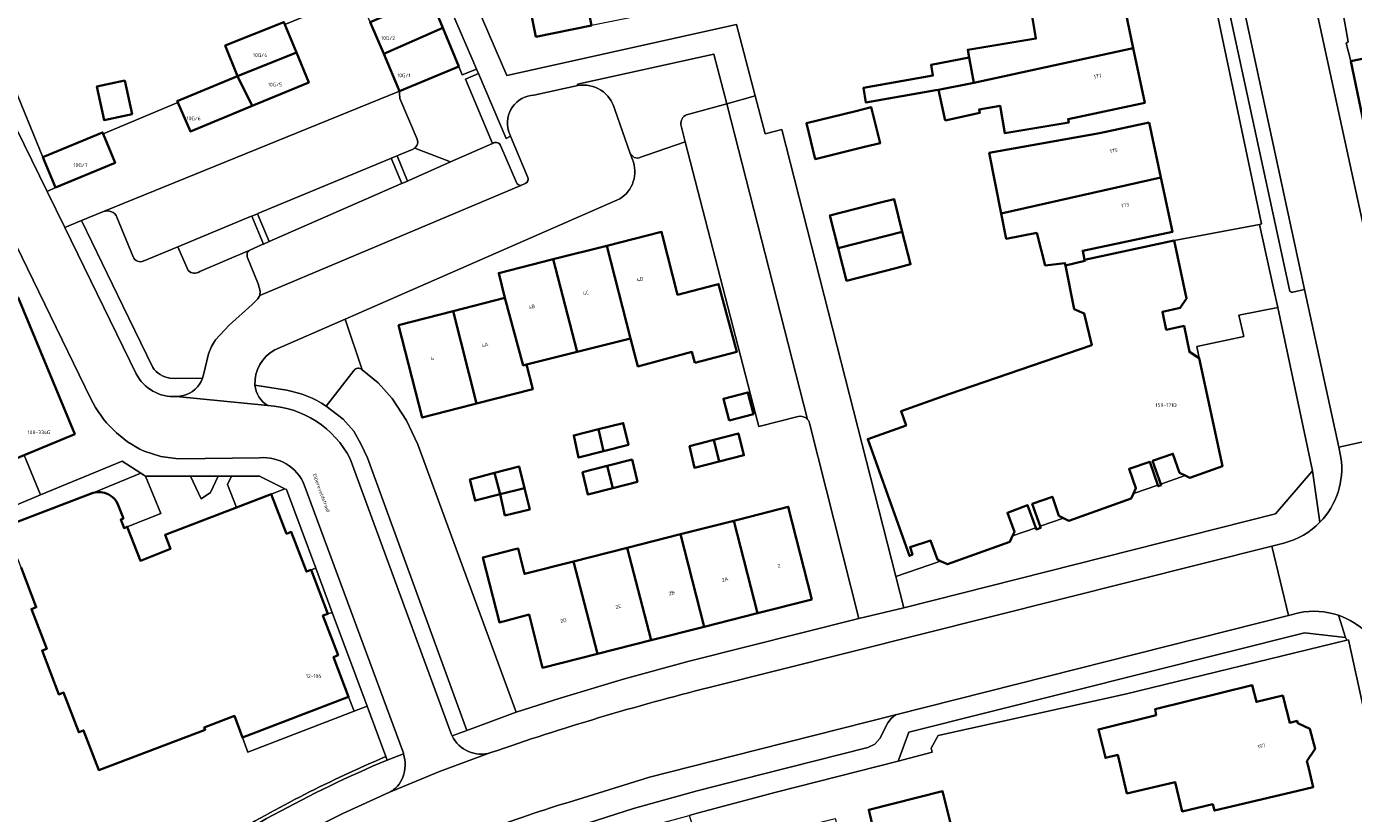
# Model space of a CAD drawing. Header units: metres. Extents: x 197700 to 204338, y 317132 to 325229.
# Tile 213 of 256: x 199686 to 199817, y 319290 to 319368. Entities that reach past the tile are written whole.
import ezdxf
from ezdxf.enums import TextEntityAlignment as Align

# ---------------------------------------------------------------- set-up
doc = ezdxf.new("R2010")
doc.units = ezdxf.units.M
for name, color, linetype, lineweight in [('B-WE-GR-BEPLANTING_CULTUUR_BODEMBEDEKKER-GV', 90, 'Continuous', 18), ('B-WE-GR-BEPLANTING_CULTUUR_HEESTERS-GV', 90, 'Continuous', 18), ('B-WE-GR-BEPLANTING_CULTUUR_ROOS-GV', 90, 'Continuous', 18), ('B-WE-GR-BEPLANTING_CULTUUR_VASTE PLANTENVAK-GV', 90, 'Continuous', 18), ('B-WE-IE-TERREINAFSCHEIDING_KUNSTMATIG_HEKWERK-G', 20, 'IE-TERREINAFSCHEIDING-KUNSTMATIG', 18), ('B-WE-OG-BEBOUWING-GV', 7, 'Continuous', 35), ('B-WE-OG-BEBOUWING-T18', 10, 'Continuous', 18), ('B-WE-OG-TERREIN_CULTUURSCHEIDING-GV', 7, 'Continuous', 18), ('B-WE-OG-TERREIN_ERF-GV', 7, 'Continuous', 18), ('B-WE-OG-TOPOGRAFIE-T18', 10, 'Continuous', 18), ('B-WE-VH-VERHARDING_ASFALT-GV', 252, 'Continuous', 18), ('B-WE-VH-VERHARDING_BETONSTRAATSTEEN-GV', 252, 'Continuous', 18), ('B-WE-VH-VERHARDING_OPEN-GV', 252, 'Continuous', 18), ('B-WE-VH-VERHARDING_TEGEL-GV', 252, 'Continuous', 18)]:
    doc.layers.add(name, color=color, linetype=linetype, lineweight=lineweight)
doc.styles.add('NLCS-ISO-M200-T18', font='NLCS-ISO.ttf', dxfattribs={"height": 0.36})
doc.linetypes.add('IE-TERREINAFSCHEIDING-KUNSTMATIG', pattern='A,4,[82,NLCS.SHX,S=0.75,R=90,X=0,Y=0],4,-2', length=10)

msp = doc.modelspace()

# ---------------------------------------------------------------- linework, layer by layer
at = {"layer": 'B-WE-GR-BEPLANTING_CULTUUR_BODEMBEDEKKER-GV'}
for points in [[(199724.291, 319355.711), (199722.849, 319355.113), (199722.724, 319355.061), (199723.742, 319352.576), (199723.885, 319352.639), (199727.991, 319354.472), (199724.471, 319355.823)], [(199703.293, 319343.663), (199708.242, 319345.79), (199709.447, 319346.318), (199709.557, 319346.366), (199708.417, 319349.127), (199708.304, 319349.08), (199701.144, 319346.11)], [(199701.144, 319346.11), (199702.154, 319343.782)]]:
    msp.add_lwpolyline(points, dxfattribs=at)
for points in [[(199724.471, 319355.823, -0.0660612), (199724.291, 319355.711)], [(199702.154, 319343.782, 0.3770297), (199703.293, 319343.663)]]:
    msp.add_lwpolyline(points, format="xyb", dxfattribs=at)
for points in [[(199721.991, 319354.757), (199709.008, 319349.372), (199708.975, 319349.358), (199710.124, 319346.614), (199710.135, 319346.619), (199723.083, 319352.288), (199723.2, 319352.339), (199722.15, 319354.823)], [(199775.397, 319296.384), (199775.292, 319296.785), (199775.979, 319298.028), (199794.386, 319302.083), (199816.194, 319307.391), (199816.064, 319307.661), (199812.043, 319308.121), (199773.094, 319298.353), (199772.034, 319295.5)]]:
    msp.add_lwpolyline(points, close=True, dxfattribs=at)
at = {"layer": 'B-WE-GR-BEPLANTING_CULTUUR_HEESTERS-GV'}
for points in [[(199730.177, 319364.431), (199726.839, 319372.204), (199717.742, 319397.701), (199715.124, 319396.592), (199718.941, 319387.434), (199720.001, 319384.932), (199724.793, 319373.618), (199725.955, 319370.779), (199727.231, 319367.66), (199728.789, 319363.852), (199729.113, 319363.03), (199730.537, 319363.592)], [(199706.04, 319322.716), (199706.907, 319320.46), (199710.335, 319321.777), (199711.679, 319322.293), (199709.183, 319323.532), (199706.413, 319323.536)], [(199718.5, 319300.411), (199717.955, 319301.841), (199707.502, 319297.819), (199708.031, 319296.384)]]:
    msp.add_lwpolyline(points, close=True, dxfattribs=at)
for points in [[(199699.966, 319283.762, -0.049288), (199721.736, 319295.614)], [(199721.61, 319295.952, 0.0344834), (199705.901, 319287.96)]]:
    msp.add_lwpolyline(points, format="xyb", dxfattribs=at)
msp.add_lwpolyline([(199721.736, 319295.614), (199721.61, 319295.952)], dxfattribs=at)
at = {"layer": 'B-WE-GR-BEPLANTING_CULTUUR_ROOS-GV'}
msp.add_lwpolyline([(199678.164, 319317.741), (199687.632, 319321.714), (199686.03, 319325.621), (199676.489, 319321.663), (199677.321, 319319.791)], close=True, dxfattribs=at)
at = {"layer": 'B-WE-GR-BEPLANTING_CULTUUR_VASTE PLANTENVAK-GV'}
for points in [[(199704.365, 319321.93), (199705.096, 319323.538), (199702.397, 319323.541), (199703.439, 319321.319)], [(199713.795, 319314.156), (199714.256, 319314.327), (199714.708, 319314.495), (199711.834, 319322.216), (199711.679, 319322.293), (199710.335, 319321.777), (199711.84, 319317.883), (199712.301, 319318.059)], [(199717.955, 319301.841), (199718.5, 319300.411), (199719.769, 319300.899), (199716.328, 319310.143), (199715.895, 319309.991), (199715.421, 319309.825), (199716.919, 319305.92), (199716.465, 319305.748)]]:
    msp.add_lwpolyline(points, close=True, dxfattribs=at)
at = {"layer": 'B-WE-IE-TERREINAFSCHEIDING_KUNSTMATIG_HEKWERK-G'}
for points in [[(199816.194, 319307.391), (199794.386, 319302.083)], [(199794.386, 319302.083), (199775.979, 319298.028)]]:
    msp.add_lwpolyline(points, dxfattribs=at)
at = {"layer": 'B-WE-OG-BEBOUWING-GV'}
for points in [[(199734.262, 319378.744), (199734.129, 319379.379), (199729.81, 319378.486), (199731.302, 319371.269), (199735.316, 319372.056), (199736.381, 319366.772), (199741.843, 319367.876), (199739.912, 319377.453), (199734.475, 319376.4), (199734.03, 319378.699)], [(199794.042, 319371.047), (199790.82, 319370.36), (199790.24, 319372.982), (199785.358, 319371.903), (199784.743, 319371.783), (199785.597, 319366.598), (199778.895, 319365.494), (199779.019, 319364.728), (199779.495, 319362.229), (199795.177, 319365.658)], [(199721.402, 319365.078), (199727.231, 319367.66), (199725.955, 319370.779), (199720.084, 319368.21)], [(199707.004, 319362.887), (199712.81, 319365.225), (199711.681, 319367.961), (199711.601, 319368.154), (199711.578, 319368.21), (199705.8, 319365.906)], [(199728.789, 319363.852), (199727.231, 319367.66), (199721.402, 319365.078), (199722.944, 319361.413)], [(199776.652, 319358.541), (199780.072, 319359.285), (199780, 319359.615), (199782.094, 319359.96), (199782.533, 319357.293), (199788.827, 319358.33), (199788.764, 319358.675), (199791.402, 319359.231), (199796.313, 319360.266), (199795.177, 319365.658), (199779.495, 319362.229), (199779.313, 319362.189), (199775.996, 319361.558)], [(199833.845, 319360.115), (199828.572, 319359.003), (199827.059, 319366.539), (199821.482, 319365.382), (199816.6, 319364.369), (199818.98, 319352.893), (199829.146, 319355.143), (199829.221, 319354.921), (199834.722, 319356.132)], [(199712.81, 319365.225), (199707.004, 319362.887), (199708.469, 319359.984), (199714.023, 319362.285)], [(199775.996, 319361.558), (199779.313, 319362.189), (199779.495, 319362.229), (199779.019, 319364.728), (199775.28, 319364.007), (199775.462, 319362.947), (199768.616, 319361.734), (199768.858, 319360.312), (199775.732, 319361.508)], [(199707.004, 319362.887), (199701.079, 319360.434), (199701.141, 319360.291), (199702.374, 319357.458), (199708.469, 319359.984)], [(199695.927, 319362.477), (199693.171, 319361.88), (199693.888, 319358.572), (199696.643, 319359.169)], [(199768.738, 319355.935), (199770.279, 319356.317), (199769.399, 319359.84), (199767.863, 319359.459), (199763.01, 319358.255), (199763.885, 319354.731)], [(199796.756, 319358.329), (199791.864, 319357.295), (199781.011, 319355.341), (199782.185, 319349.368), (199797.895, 319352.937)], [(199694.981, 319354.382), (199693.806, 319357.206), (199693.74, 319357.365), (199687.865, 319354.939), (199689.091, 319351.953)], [(199785.673, 319347.465), (199786.51, 319344.271), (199788.451, 319344.508), (199788.497, 319344.279), (199790.422, 319344.719), (199790.397, 319344.839), (199790.213, 319345.71), (199799.028, 319347.572), (199797.895, 319352.937), (199782.185, 319349.368), (199782.671, 319346.893)], [(199770.163, 319350.427), (199765.318, 319349.189), (199766.138, 319345.98), (199772.448, 319347.592), (199771.635, 319350.803)], [(199752.029, 319334.692), (199756.158, 319335.763), (199754.358, 319342.444), (199753.966, 319342.34), (199750.335, 319341.382), (199748.855, 319347.18), (199748.753, 319347.578), (199743.37, 319346.213), (199745.685, 319337.095), (199746.43, 319334.339), (199751.737, 319335.772)], [(199771.803, 319344.009), (199773.26, 319344.381), (199772.448, 319347.592), (199766.138, 319345.98), (199766.959, 319342.771)], [(199738.1, 319344.876), (199740.431, 319335.766), (199745.685, 319337.095), (199743.37, 319346.213)], [(199787.871, 319319.643), (199788.316, 319319.419), (199788.849, 319319.151), (199794.989, 319321.337), (199795.206, 319321.828), (199795.437, 319322.349), (199794.776, 319324.254), (199796.803, 319324.958), (199797.601, 319322.665), (199797.643, 319322.543), (199797.923, 319322.659), (199797.886, 319322.763), (199797.078, 319325.045), (199799.08, 319325.754), (199799.747, 319323.874), (199800.296, 319323.607), (199800.758, 319323.382), (199803.963, 319324.514), (199801.678, 319335.141), (199800.709, 319335.767), (199800.182, 319338.321), (199798.424, 319337.941), (199798.042, 319339.709), (199799.801, 319340.089), (199800.432, 319341.005), (199799.205, 319346.724), (199790.397, 319344.839), (199790.422, 319344.719), (199788.497, 319344.279), (199789.366, 319339.979), (199790.361, 319339.55), (199791.09, 319336.436), (199777.035, 319331.602), (199772.325, 319329.923), (199772.819, 319328.538), (199769.042, 319327.191), (199773.143, 319315.687), (199773.467, 319315.835), (199773.209, 319316.561), (199775.226, 319317.199), (199775.898, 319315.338), (199776.215, 319315.19), (199776.906, 319314.867), (199783.034, 319317.08), (199783.296, 319317.665), (199783.479, 319318.075), (199782.787, 319319.945), (199784.778, 319320.681), (199785.596, 319318.469), (199785.655, 319318.309), (199786.06, 319318.447), (199786.003, 319318.611), (199785.232, 319320.813), (199787.218, 319321.509)], [(199733.34, 319341.088), (199735.142, 319334.429), (199735.47, 319334.512), (199740.431, 319335.766), (199738.1, 319344.876), (199732.723, 319343.512)], [(199690.994, 319327.681), (199685.411, 319341.12), (199684.033, 319340.536), (199671.136, 319334.65), (199676.298, 319322.127), (199676.489, 319321.663), (199686.03, 319325.621)], [(199735.142, 319334.429), (199733.34, 319341.088), (199728.234, 319339.779), (199730.553, 319330.683), (199736.066, 319332.098), (199735.47, 319334.512)], [(199722.857, 319338.4), (199725.19, 319329.307), (199730.034, 319330.55), (199730.553, 319330.683), (199728.234, 319339.779)], [(199755.391, 319329.016), (199757.795, 319329.625), (199757.251, 319331.773), (199754.847, 319331.164)], [(199742.542, 319328.155), (199740.106, 319327.555), (199740.588, 319325.365), (199743.038, 319325.991)], [(199743.038, 319325.991), (199745.487, 319326.616), (199744.979, 319328.756), (199742.542, 319328.155)], [(199754.426, 319324.979), (199756.862, 319325.592), (199756.31, 319327.75), (199753.899, 319327.124)], [(199751.488, 319326.498), (199751.989, 319324.366), (199754.426, 319324.979), (199753.899, 319327.124)], [(199746.385, 319322.991), (199745.853, 319325.169), (199743.413, 319324.544), (199743.948, 319322.362)], [(199729.867, 319323.213), (199730.393, 319321.145), (199732.872, 319321.78), (199732.294, 319323.858)], [(199735.259, 319322.357), (199734.721, 319324.503), (199732.294, 319323.858), (199732.872, 319321.78)], [(199740.973, 319323.918), (199741.512, 319321.734), (199743.948, 319322.362), (199743.413, 319324.544)], [(199732.872, 319321.78), (199733.334, 319319.686), (199735.78, 319320.277), (199735.259, 319322.357)], [(199763.556, 319311.423), (199761.219, 319320.53), (199756.376, 319319.287), (199755.871, 319319.159), (199758.194, 319310.061)], [(199750.611, 319317.823), (199752.953, 319308.73), (199758.194, 319310.061), (199755.871, 319319.159)], [(199752.953, 319308.73), (199750.611, 319317.823), (199745.367, 319316.491), (199747.714, 319307.4)], [(199740.084, 319315.149), (199735.259, 319313.924), (199734.627, 319316.427), (199734.355, 319316.358), (199731.176, 319315.555), (199732.794, 319309.149), (199735.718, 319309.931), (199737.039, 319304.689), (199742.444, 319306.062)], [(199742.444, 319306.062), (199747.714, 319307.4), (199745.367, 319316.491), (199740.084, 319315.149)], [(199797.443, 319300.039), (199791.747, 319298.618), (199792.403, 319295.989), (199792.443, 319295.827), (199793.659, 319296.114), (199794.552, 319292.324), (199799.299, 319293.443), (199799.979, 319290.557), (199803.012, 319291.272), (199803.162, 319290.636), (199811.377, 319292.572), (199812.903, 319292.945), (199812.42, 319294.919), (199812.28, 319295.494), (199813.079, 319296.732), (199812.573, 319298.674), (199811.365, 319299.234), (199811.311, 319299.457), (199810.583, 319299.279), (199809.895, 319301.961), (199807.296, 319301.326), (199806.889, 319302.97), (199797.328, 319300.616)], [(199769.496, 319289.299), (199768.164, 319288.957), (199771.832, 319274.409), (199770.429, 319274.054), (199772.539, 319265.025), (199777.537, 319266.373), (199776.53, 319271.451), (199776.74, 319280.367), (199777.625, 319287.689), (199776.408, 319292.539), (199769.14, 319290.715)]]:
    msp.add_lwpolyline(points, close=True, dxfattribs=at)
for points in [[(199692.811, 319321.893), (199692.758, 319321.877), (199692.708, 319321.86), (199684.157, 319318.577)], [(199714.256, 319314.327), (199713.795, 319314.156), (199712.301, 319318.059), (199711.84, 319317.883), (199710.335, 319321.777), (199706.907, 319320.46), (199699.887, 319317.763), (199700.414, 319316.39), (199697.461, 319315.213), (199696.161, 319318.558), (199695.844, 319318.436), (199695.521, 319319.276), (199695.782, 319319.377), (199695.274, 319320.702)], [(199685.705, 319314.544), (199687.203, 319310.647), (199686.736, 319310.468), (199688.238, 319306.562), (199687.772, 319306.383), (199689.427, 319302.076), (199689.894, 319302.255), (199691.395, 319298.349), (199691.861, 319298.528), (199693.359, 319294.632), (199703.831, 319298.596), (199703.739, 319298.815), (199706.713, 319299.96), (199707.502, 319297.819), (199717.955, 319301.841), (199716.465, 319305.748), (199716.919, 319305.92), (199715.421, 319309.825), (199715.895, 319309.991), (199714.256, 319314.327)]]:
    msp.add_lwpolyline(points, dxfattribs=at)
msp.add_lwpolyline([(199695.274, 319320.702, 0.3866587), (199692.811, 319321.893)], format="xyb", dxfattribs=at)
at = {"layer": 'B-WE-OG-TERREIN_CULTUURSCHEIDING-GV'}
for points in [[(199751.203, 319359.105), (199755.191, 319360.187), (199753.882, 319365.067), (199740.475, 319362.105), (199740.504, 319361.973)], [(199728.789, 319363.852), (199722.944, 319361.413), (199722.969, 319361.223), (199723.006, 319360.702), (199724.704, 319356.683)], [(199724.471, 319355.823), (199727.991, 319354.472), (199732.104, 319356.269), (199729.471, 319362.59), (199730.73, 319363.142), (199730.537, 319363.592), (199729.113, 319363.03), (199728.789, 319363.852)], [(199744.146, 319359.615), (199745.67, 319355.29), (199746.058, 319354.877), (199746.421, 319354.835), (199751.09, 319356.448), (199750.657, 319358.128)], [(199693.835, 319349.571), (199691.644, 319348.698), (199695.718, 319340.306), (199698.667, 319334.231)], [(199696.758, 319345.113), (199695.153, 319349.006)], [(199702.154, 319343.782), (199701.144, 319346.11), (199697.743, 319344.699)], [(199703.69, 319333.636), (199704.15, 319335.577), (199704.454, 319336.287), (199704.852, 319336.949), (199706.199, 319338.403), (199708.467, 319340.423), (199708.569, 319340.525), (199709.014, 319340.972), (199709.217, 319341.327), (199709.237, 319341.736), (199709.049, 319342.447), (199707.963, 319345.134), (199707.973, 319345.516), (199708.242, 319345.79), (199703.293, 319343.663)], [(199719.232, 319334.043), (199719.295, 319333.992), (199717.603, 319338.983), (199710.69, 319335.954)], [(199700.344, 319333.177), (199700.868, 319333.149), (199703.565, 319333.167), (199703.637, 319333.398), (199703.69, 319333.636)], [(199715.733, 319330.434), (199718.493, 319333.955)], [(199708.727, 319332.502), (199711.864, 319331.992)], [(199687.203, 319310.647), (199685.705, 319314.544), (199684.247, 319318.343), (199675.925, 319314.894), (199685.083, 319290.487), (199683.012, 319289.596), (199684.394, 319285.959), (199686.05, 319281.599), (199688.104, 319276.183)], [(199721.61, 319295.952), (199719.769, 319300.899), (199718.5, 319300.411), (199708.031, 319296.384), (199707.502, 319297.819), (199706.713, 319299.96), (199703.739, 319298.815), (199703.831, 319298.596), (199693.359, 319294.632), (199691.861, 319298.528), (199691.395, 319298.349), (199689.894, 319302.255), (199689.427, 319302.076), (199687.772, 319306.383), (199688.238, 319306.562), (199686.736, 319310.468), (199687.203, 319310.647)]]:
    msp.add_lwpolyline(points, dxfattribs=at)
for points in [[(199740.504, 319361.973, -0.3913855), (199744.146, 319359.615)], [(199750.657, 319358.128, -0.3251744), (199751.203, 319359.105)], [(199724.749, 319356.379, -0.2071979), (199724.471, 319355.823)], [(199724.704, 319356.683, -0.0998087), (199724.749, 319356.379)], [(199695.153, 319349.006, 0.411595), (199693.835, 319349.571)], [(199697.743, 319344.699, -0.4349205), (199696.758, 319345.113)], [(199703.293, 319343.663, -0.3770297), (199702.154, 319343.782)], [(199710.69, 319335.954, 0.2916357), (199708.727, 319332.502)], [(199698.667, 319334.231, 0.198918), (199700.344, 319333.177)], [(199718.493, 319333.955, -0.4198199), (199719.232, 319334.043)], [(199711.864, 319331.992, -0.1018656), (199715.733, 319330.434)], [(199705.901, 319287.96, -0.0344834), (199721.61, 319295.952)]]:
    msp.add_lwpolyline(points, format="xyb", dxfattribs=at)
msp.add_lwpolyline([(199771.826, 319313.656), (199772.606, 319310.602), (199809.196, 319319.835), (199812.816, 319324.056), (199809.394, 319340.119), (199805.582, 319339.37), (199806.066, 319337.297), (199801.434, 319336.302), (199801.678, 319335.141), (199803.963, 319324.514), (199800.758, 319323.382), (199800.296, 319323.607), (199797.886, 319322.763), (199797.923, 319322.659), (199797.643, 319322.543), (199797.601, 319322.665), (199795.206, 319321.828), (199794.989, 319321.337), (199788.849, 319319.151), (199788.316, 319319.419), (199786.003, 319318.611), (199786.06, 319318.447), (199785.655, 319318.309), (199785.596, 319318.469), (199783.296, 319317.665), (199783.034, 319317.08), (199776.906, 319314.867), (199776.215, 319315.19)], close=True, dxfattribs=at)
at = {"layer": 'B-WE-OG-TERREIN_ERF-GV'}
for points in [[(199701.079, 319360.434), (199707.004, 319362.887), (199705.8, 319365.906), (199711.578, 319368.21), (199711.601, 319368.154), (199711.681, 319367.961), (199718.921, 319370.974), (199718.853, 319371.137), (199724.793, 319373.618), (199720.001, 319384.932), (199718.941, 319387.434), (199714.325, 319385.511), (199712.609, 319384.802), (199706.273, 319382.184), (199700.06, 319379.616), (199700.825, 319377.762), (199694.49, 319375.144), (199688.133, 319372.516), (199686.325, 319371.769), (199681.704, 319369.86), (199687.865, 319354.939), (199693.74, 319357.365), (199693.806, 319357.206), (199701.141, 319360.291)], [(199734.129, 319379.379), (199734.262, 319378.744), (199734.03, 319378.699), (199734.475, 319376.4), (199739.912, 319377.453), (199745.121, 319378.461), (199745.179, 319378.472), (199750.647, 319379.536), (199751.576, 319374.943), (199752.567, 319370.042), (199747.09, 319368.936), (199741.843, 319367.876), (199736.381, 319366.772), (199735.316, 319372.056), (199731.302, 319371.269), (199729.81, 319378.486)], [(199780.072, 319359.285), (199776.652, 319358.541), (199775.996, 319361.558), (199775.732, 319361.508), (199768.858, 319360.312), (199768.616, 319361.734), (199775.462, 319362.947), (199775.28, 319364.007), (199779.019, 319364.728), (199778.895, 319365.494), (199785.597, 319366.598), (199784.743, 319371.783), (199785.358, 319371.903), (199790.24, 319372.982), (199790.82, 319370.36), (199794.042, 319371.047), (199795.177, 319365.658), (199796.313, 319360.266), (199791.402, 319359.231), (199788.764, 319358.675), (199788.827, 319358.33), (199782.533, 319357.293), (199782.094, 319359.96), (199780, 319359.615)], [(199827.059, 319366.539), (199828.572, 319359.003), (199833.845, 319360.115), (199831.652, 319369.401), (199831.495, 319370.069), (199823.939, 319368.288), (199823.304, 319371.107), (199815.773, 319369.409), (199816.346, 319366.282), (199816.143, 319366.145), (199816.6, 319364.369), (199821.482, 319365.382)], [(199695.927, 319362.477), (199696.643, 319359.169), (199693.888, 319358.572), (199693.171, 319361.88)], [(199769.399, 319359.84), (199770.279, 319356.317), (199768.738, 319355.935), (199763.885, 319354.731), (199763.01, 319358.255), (199767.863, 319359.459)], [(199773.26, 319344.381), (199771.803, 319344.009), (199766.959, 319342.771), (199766.138, 319345.98), (199765.318, 319349.189), (199770.163, 319350.427), (199771.635, 319350.803), (199772.448, 319347.592)], [(199756.158, 319335.763), (199752.029, 319334.692), (199751.737, 319335.772), (199746.43, 319334.339), (199745.685, 319337.095), (199740.431, 319335.766), (199735.47, 319334.512), (199736.066, 319332.098), (199730.553, 319330.683), (199730.034, 319330.55), (199725.19, 319329.307), (199722.857, 319338.4), (199728.234, 319339.779), (199733.34, 319341.088), (199732.723, 319343.512), (199738.1, 319344.876), (199743.37, 319346.213), (199748.753, 319347.578), (199748.855, 319347.18), (199750.335, 319341.382), (199753.966, 319342.34), (199754.358, 319342.444)], [(199801.678, 319335.141), (199801.434, 319336.302), (199806.066, 319337.297), (199805.582, 319339.37), (199809.394, 319340.119), (199808.973, 319342.047), (199807.617, 319348.315), (199799.205, 319346.724), (199800.432, 319341.005), (199799.801, 319340.089), (199798.042, 319339.709), (199798.424, 319337.941), (199800.182, 319338.321), (199800.709, 319335.767)], [(199757.795, 319329.625), (199755.391, 319329.016), (199754.847, 319331.164), (199757.251, 319331.773)], [(199745.487, 319326.616), (199743.038, 319325.991), (199740.588, 319325.365), (199740.106, 319327.555), (199742.542, 319328.155), (199744.979, 319328.756)], [(199756.862, 319325.592), (199754.426, 319324.979), (199751.989, 319324.366), (199751.488, 319326.498), (199753.899, 319327.124), (199756.31, 319327.75)], [(199745.853, 319325.169), (199746.385, 319322.991), (199743.948, 319322.362), (199741.512, 319321.734), (199740.973, 319323.918), (199743.413, 319324.544)], [(199794.776, 319324.254), (199795.437, 319322.349), (199795.206, 319321.828), (199797.601, 319322.665), (199796.803, 319324.958)], [(199797.886, 319322.763), (199800.296, 319323.607), (199799.747, 319323.874), (199799.08, 319325.754), (199797.078, 319325.045)], [(199733.334, 319319.686), (199732.872, 319321.78), (199730.393, 319321.145), (199729.867, 319323.213), (199732.294, 319323.858), (199734.721, 319324.503), (199735.259, 319322.357), (199735.78, 319320.277)], [(199788.316, 319319.419), (199787.871, 319319.643), (199787.218, 319321.509), (199785.232, 319320.813), (199786.003, 319318.611)], [(199735.259, 319313.924), (199740.084, 319315.149), (199745.367, 319316.491), (199750.611, 319317.823), (199755.871, 319319.159), (199756.376, 319319.287), (199761.219, 319320.53), (199763.556, 319311.423), (199758.194, 319310.061), (199752.953, 319308.73), (199747.714, 319307.4), (199742.444, 319306.062), (199737.039, 319304.689), (199735.718, 319309.931), (199732.794, 319309.149), (199731.176, 319315.555), (199734.355, 319316.358), (199734.627, 319316.427)], [(199782.787, 319319.945), (199783.479, 319318.075), (199783.296, 319317.665), (199785.596, 319318.469), (199784.778, 319320.681)], [(199791.747, 319298.618), (199797.443, 319300.039), (199797.328, 319300.616), (199806.889, 319302.97), (199807.296, 319301.326), (199809.895, 319301.961), (199810.583, 319299.279), (199811.311, 319299.457), (199811.365, 319299.234), (199812.573, 319298.674), (199813.079, 319296.732), (199812.28, 319295.494), (199812.42, 319294.919), (199812.903, 319292.945), (199811.377, 319292.572), (199803.162, 319290.636), (199803.012, 319291.272), (199799.979, 319290.557), (199799.299, 319293.443), (199794.552, 319292.324), (199793.659, 319296.114), (199792.443, 319295.827), (199792.403, 319295.989)], [(199766.076, 319277.74), (199758.465, 319275.815), (199757.895, 319278.073), (199756.672, 319282.921), (199760.308, 319283.838), (199759.208, 319288.201), (199765.831, 319289.865), (199766.186, 319288.449), (199768.164, 319288.957), (199769.496, 319289.299), (199769.14, 319290.715), (199776.408, 319292.539), (199777.625, 319287.689), (199776.74, 319280.367), (199776.53, 319271.451), (199777.537, 319266.373), (199772.539, 319265.025), (199770.429, 319274.054), (199767.214, 319273.24)]]:
    msp.add_lwpolyline(points, close=True, dxfattribs=at)
for points in [[(199729.263, 319372.862), (199733.533, 319362.961), (199756.133, 319367.965), (199757.979, 319360.942), (199758.949, 319357.212), (199760.588, 319357.634), (199771.826, 319313.656), (199776.215, 319315.19), (199775.898, 319315.338), (199775.226, 319317.199), (199773.209, 319316.561), (199773.467, 319315.835), (199773.143, 319315.687), (199769.042, 319327.191), (199772.819, 319328.538), (199772.325, 319329.923), (199777.035, 319331.602), (199791.09, 319336.436), (199790.361, 319339.55), (199789.366, 319339.979), (199788.497, 319344.279), (199788.451, 319344.508), (199786.51, 319344.271), (199785.673, 319347.465), (199782.671, 319346.893), (199782.185, 319349.368), (199781.011, 319355.341), (199791.864, 319357.295), (199796.756, 319358.329), (199797.895, 319352.937), (199799.028, 319347.572), (199790.213, 319345.71), (199790.397, 319344.839), (199799.205, 319346.724), (199807.617, 319348.315), (199807.805, 319348.368), (199802.009, 319375.931)], [(199762.201, 319329.419), (199758.313, 319328.416), (199757.989, 319329.674), (199751.09, 319356.448), (199746.421, 319354.835), (199746.058, 319354.877), (199745.67, 319355.29), (199745.882, 319354.689)], [(199744.632, 319350.824), (199717.603, 319338.983), (199719.295, 319333.992), (199720.852, 319332.735)], [(199720.852, 319332.735), (199722.248, 319331.191), (199723.647, 319329.01), (199724.764, 319326.671), (199734.455, 319300.325), (199738.762, 319301.71), (199745.112, 319303.6), (199751.481, 319305.34), (199768.18, 319309.525), (199763.362, 319328.635)], [(199822.994, 319277.192), (199816.364, 319307.431), (199816.194, 319307.391), (199794.386, 319302.083), (199775.979, 319298.028), (199775.292, 319296.785), (199775.397, 319296.384), (199772.034, 319295.5), (199760.025, 319292.443), (199752.389, 319290.406), (199751.468, 319290.161), (199769.426, 319235.664), (199770.194, 319233.086), (199786.263, 319238.85), (199791.315, 319226.931), (199797.888, 319229.797), (199800.219, 319224.146), (199789.084, 319219.291), (199786.707, 319224.74), (199777.545, 319220.839), (199779.844, 319214.392), (199789.053, 319218.308), (199791.527, 319212.24)]]:
    msp.add_lwpolyline(points, dxfattribs=at)
for points in [[(199745.882, 319354.689, -0.3706462), (199744.632, 319350.824)], [(199763.133, 319329.113, 0.2708235), (199762.201, 319329.419)], [(199763.362, 319328.635, 0.1386189), (199763.133, 319329.113)]]:
    msp.add_lwpolyline(points, format="xyb", dxfattribs=at)
at = {"layer": 'B-WE-VH-VERHARDING_ASFALT-GV'}
for points in [[(199789.709, 319445.265), (199792.528, 319431.956), (199805.33, 319372.915), (199812.043, 319341.902), (199815.403, 319326.38), (199822.235, 319327.918), (199811.717, 319376.349), (199803.188, 319415.753)], [(199739.546, 319291.452), (199747.573, 319293.916), (199755.709, 319295.999), (199771.783, 319300.065), (199810.455, 319309.847), (199808.81, 319316.656), (199753.445, 319302.755)], [(199731.948, 319296.339), (199726.884, 319294.477), (199721.898, 319292.417), (199717.388, 319290.35), (199712.956, 319288.122)]]:
    msp.add_lwpolyline(points, dxfattribs=at)
for points in [[(199753.445, 319302.755, 0.0220691), (199731.948, 319296.339)], [(199721.635, 319284.65, -0.0322008), (199739.546, 319291.452)]]:
    msp.add_lwpolyline(points, format="xyb", dxfattribs=at)
at = {"layer": 'B-WE-VH-VERHARDING_BETONSTRAATSTEEN-GV'}
for points in [[(199670.414, 319376.647), (199670.591, 319376.283), (199672.064, 319373.26), (199673.935, 319369.42), (199674.956, 319367.326), (199692.593, 319331.135)], [(199697.033, 319333.605), (199690.021, 319348.003), (199688.27, 319351.561), (199676.149, 319376.318)], [(199804.507, 319369.749), (199810.546, 319341.878), (199810.552, 319341.852), (199810.561, 319341.827), (199810.572, 319341.802), (199810.585, 319341.779), (199810.6, 319341.756), (199810.617, 319341.736), (199810.636, 319341.716), (199810.656, 319341.699), (199810.678, 319341.683), (199810.701, 319341.67), (199810.725, 319341.659), (199810.75, 319341.649), (199810.776, 319341.642), (199810.803, 319341.638), (199810.83, 319341.636), (199810.856, 319341.636), (199810.883, 319341.639), (199810.902, 319341.642), (199812.043, 319341.902), (199805.33, 319372.915)], [(199740.504, 319361.973), (199736.193, 319361.025)], [(199724.704, 319356.683), (199723.006, 319360.702), (199722.969, 319361.223), (199722.944, 319361.413), (199693.835, 319349.571)], [(199763.133, 319329.113), (199755.191, 319360.187), (199751.203, 319359.105)], [(199760.588, 319357.634), (199758.949, 319357.212), (199757.979, 319360.942), (199755.191, 319360.187), (199763.133, 319329.113)], [(199745.882, 319354.689), (199745.67, 319355.29), (199744.146, 319359.615)], [(199733.677, 319357.518), (199733.895, 319356.998), (199735.599, 319352.933)], [(199750.657, 319358.128), (199751.09, 319356.448), (199757.989, 319329.674), (199758.313, 319328.416)], [(199763.362, 319328.635), (199768.18, 319309.525), (199772.606, 319310.602), (199771.826, 319313.656), (199760.588, 319357.634)], [(199732.218, 319356.319), (199732.104, 319356.269), (199727.991, 319354.472), (199723.885, 319352.639), (199723.742, 319352.576), (199723.2, 319352.339), (199723.083, 319352.288), (199710.135, 319346.619), (199710.124, 319346.614), (199709.557, 319346.366), (199709.447, 319346.318), (199708.242, 319345.79)], [(199709.008, 319349.372), (199721.991, 319354.757), (199722.15, 319354.823), (199722.724, 319355.061), (199722.849, 319355.113), (199724.291, 319355.711)], [(199734.466, 319352.434), (199732.909, 319356.056)], [(199735.334, 319352.339), (199734.911, 319352.152), (199709.217, 319341.327), (199709.014, 319340.972), (199708.569, 319340.525), (199708.467, 319340.423), (199706.199, 319338.403), (199704.852, 319336.949), (199704.454, 319336.287), (199704.15, 319335.577)], [(199708.242, 319345.79), (199707.973, 319345.516), (199707.963, 319345.134), (199709.049, 319342.447), (199709.237, 319341.736), (199709.217, 319341.327), (199734.911, 319352.152)], [(199710.69, 319335.954), (199717.603, 319338.983), (199744.632, 319350.824)], [(199695.153, 319349.006), (199696.758, 319345.113)], [(199697.743, 319344.699), (199701.144, 319346.11), (199708.304, 319349.08), (199708.417, 319349.127), (199708.975, 319349.358), (199709.008, 319349.372)], [(199704.15, 319335.577), (199703.69, 319333.636), (199703.637, 319333.398), (199703.565, 319333.167)], [(199722.248, 319331.191), (199720.852, 319332.735), (199719.295, 319333.992), (199719.232, 319334.043)], [(199718.493, 319333.955), (199715.733, 319330.434), (199717.412, 319329.149), (199718.47, 319327.956), (199719.152, 319326.73), (199719.8, 319325.332), (199729.576, 319298.518), (199734.455, 319300.325), (199724.764, 319326.671), (199723.647, 319329.01), (199722.248, 319331.191)], [(199709.983, 319330.478), (199701.008, 319331.374)], [(199701.008, 319331.374), (199709.983, 319330.478)], [(199758.313, 319328.416), (199762.201, 319329.419)], [(199823.069, 319324.368), (199822.235, 319327.918), (199815.403, 319326.38), (199815.618, 319325.387)], [(199697.825, 319326.003), (199699.461, 319325.486), (199701.159, 319325.238), (199709.184, 319325.35)], [(199728.015, 319298.279), (199718.112, 319325.231)], [(199713.59, 319322.694), (199723.308, 319296.398), (199723.338, 319296.305), (199723.364, 319296.217)], [(199810.003, 319316.956), (199808.81, 319316.656), (199810.455, 319309.847), (199811.463, 319310.102)], [(199746.005, 319290.834), (199752.254, 319292.583), (199758.541, 319294.197), (199769.048, 319296.844), (199769.74, 319297.166), (199770.251, 319297.736), (199771.032, 319299.268), (199771.36, 319299.71), (199771.783, 319300.065), (199755.709, 319295.999), (199747.573, 319293.916), (199739.546, 319291.452)], [(199721.898, 319292.417), (199726.884, 319294.477), (199731.948, 319296.339)], [(199723.037, 319282.487), (199728.534, 319284.855), (199737.208, 319288.023), (199746.005, 319290.834)]]:
    msp.add_lwpolyline(points, dxfattribs=at)
msp.add_lwpolyline([(199691.644, 319348.698), (199693.835, 319349.571), (199722.944, 319361.413), (199721.402, 319365.078), (199720.084, 319368.21), (199718.921, 319370.974), (199711.681, 319367.961), (199712.81, 319365.225), (199714.023, 319362.285), (199708.469, 319359.984), (199702.374, 319357.458), (199701.141, 319360.291), (199693.806, 319357.206), (199694.981, 319354.382), (199689.091, 319351.953), (199688.27, 319351.561), (199690.021, 319348.003)], close=True, dxfattribs=at)
for points in [[(199744.146, 319359.615, 0.3913855), (199740.504, 319361.973)], [(199736.193, 319361.025, 0.4800287), (199733.677, 319357.518)], [(199751.203, 319359.105, 0.3251744), (199750.657, 319358.128)], [(199724.471, 319355.823, 0.2071979), (199724.749, 319356.379)], [(199724.749, 319356.379, 0.0998087), (199724.704, 319356.683)], [(199732.909, 319356.056, 0.4377469), (199732.218, 319356.319)], [(199724.291, 319355.711, 0.0660612), (199724.471, 319355.823)], [(199744.632, 319350.824, 0.3706462), (199745.882, 319354.689)], [(199734.911, 319352.152, -0.3003696), (199734.466, 319352.434)], [(199735.599, 319352.933, -0.3922886), (199735.334, 319352.339)], [(199693.835, 319349.571, -0.411595), (199695.153, 319349.006)], [(199696.758, 319345.113, 0.4349205), (199697.743, 319344.699)], [(199708.727, 319332.502, -0.2916357), (199710.69, 319335.954)], [(199719.232, 319334.043, 0.4198199), (199718.493, 319333.955)], [(199701.008, 319331.374, -0.291291), (199697.033, 319333.605)], [(199703.565, 319333.167, -0.2483472), (199701.688, 319331.468)], [(199701.688, 319331.468, -0.0400083), (199701.008, 319331.374)], [(199709.983, 319330.478, -0.2236544), (199708.727, 319332.502)], [(199692.593, 319331.135, 0.1717473), (199697.825, 319326.003)], [(199718.112, 319325.231, 0.2685417), (199709.983, 319330.478)], [(199762.201, 319329.419, -0.2708235), (199763.133, 319329.113)], [(199763.133, 319329.113, -0.1386189), (199763.362, 319328.635)], [(199709.184, 319325.35, -0.3259552), (199713.59, 319322.694)], [(199815.618, 319325.387, -0.2332105), (199813.56, 319319.015)], [(199813.56, 319319.015, -0.1383102), (199810.003, 319316.956)], [(199811.463, 319310.102, -0.1333403), (199815.372, 319309.851)], [(199815.372, 319309.851, -0.2249572), (199819.948, 319305.39)], [(199728.139, 319297.986, -0.0243825), (199728.015, 319298.279)], [(199731.948, 319296.339, -0.3718505), (199728.139, 319297.986)], [(199723.364, 319296.217, -0.1558567), (199723.285, 319293.94)], [(199723.285, 319293.94, -0.2145111), (199721.898, 319292.417)], [(199739.546, 319291.452, 0.0322008), (199721.635, 319284.65)]]:
    msp.add_lwpolyline(points, format="xyb", dxfattribs=at)
at = {"layer": 'B-WE-VH-VERHARDING_OPEN-GV'}
for points in [[(199709.557, 319346.366), (199710.124, 319346.614), (199708.975, 319349.358), (199708.417, 319349.127)], [(199701.878, 319323.542), (199697.968, 319323.557), (199699.463, 319319.864), (199696.161, 319318.558), (199697.461, 319315.213), (199700.414, 319316.39), (199699.887, 319317.763), (199706.907, 319320.46), (199706.04, 319322.716), (199706.413, 319323.536), (199705.096, 319323.538), (199704.365, 319321.93), (199703.439, 319321.319), (199702.397, 319323.541)], [(199715.895, 319309.991), (199716.328, 319310.143), (199714.708, 319314.495), (199714.256, 319314.327)]]:
    msp.add_lwpolyline(points, close=True, dxfattribs=at)
msp.add_lwpolyline([(199695.274, 319320.702), (199695.782, 319319.377), (199695.521, 319319.276), (199695.844, 319318.436), (199696.161, 319318.558), (199699.463, 319319.864), (199697.968, 319323.557), (199697.509, 319323.84), (199692.811, 319321.893)], dxfattribs=at)
msp.add_lwpolyline([(199692.811, 319321.893, -0.3866587), (199695.274, 319320.702)], format="xyb", dxfattribs=at)
at = {"layer": 'B-WE-VH-VERHARDING_TEGEL-GV'}
for points in [[(199786.838, 319448.824), (199783.725, 319447.769), (199787.194, 319445.791), (199788.668, 319438.836), (199790.277, 319431.242), (199792.367, 319421.387), (199793.987, 319413.508), (199795.304, 319407.014), (199797.451, 319397.5), (199802.21, 319375.995), (199802.009, 319375.931), (199807.805, 319348.368), (199807.617, 319348.315), (199808.973, 319342.047), (199809.394, 319340.119), (199812.816, 319324.056), (199813.56, 319319.015)], [(199823.187, 319323.733), (199825.393, 319324.212), (199823.921, 319330.85), (199824.049, 319330.858), (199823.282, 319334.103), (199821.302, 319342.477), (199819.158, 319352.579), (199819.05, 319352.557), (199818.98, 319352.893), (199816.6, 319364.369), (199816.143, 319366.145), (199816.346, 319366.282), (199815.773, 319369.409), (199815.641, 319369.379), (199813.422, 319379.672), (199808.573, 319402.496), (199804.172, 319424.655), (199804.132, 319428.166), (199804.201, 319430.877), (199804.412, 319433.466), (199805.454, 319440.368)], [(199803.188, 319415.753), (199811.717, 319376.349), (199822.235, 319327.918), (199823.069, 319324.368)], [(199688.27, 319351.561), (199689.091, 319351.953), (199687.865, 319354.939), (199681.704, 319369.86), (199677.91, 319379.043), (199684.298, 319381.683), (199690.564, 319384.273), (199696.764, 319386.835), (199696, 319388.684), (199702.408, 319391.334), (199708.792, 319393.974), (199715.124, 319396.592), (199717.742, 319397.701), (199720.113, 319398.566), (199717.174, 319406.864), (199716.614, 319406.314), (199716.231, 319405.631), (199713.677, 319398.928), (199678.361, 319382.245)], [(199736.193, 319361.025), (199740.504, 319361.973), (199740.475, 319362.105), (199753.882, 319365.067), (199755.191, 319360.187), (199757.979, 319360.942), (199756.133, 319367.965), (199733.533, 319362.961), (199729.263, 319372.862), (199726.891, 319379.442), (199726.157, 319381.504), (199725.655, 319382.931), (199724.915, 319385.006), (199720.113, 319398.566), (199717.742, 319397.701), (199726.839, 319372.204)], [(199676.149, 319376.318), (199688.27, 319351.561)], [(199726.839, 319372.204), (199730.177, 319364.431), (199730.537, 319363.592), (199730.73, 319363.142), (199733.466, 319356.772), (199733.895, 319356.998), (199733.677, 319357.518)], [(199815.618, 319325.387), (199815.403, 319326.38), (199812.043, 319341.902), (199810.902, 319341.642), (199810.883, 319341.639), (199810.856, 319341.636), (199810.83, 319341.636), (199810.803, 319341.638), (199810.776, 319341.642), (199810.75, 319341.649), (199810.725, 319341.659), (199810.701, 319341.67), (199810.678, 319341.683), (199810.656, 319341.699), (199810.636, 319341.716), (199810.617, 319341.736), (199810.6, 319341.756), (199810.585, 319341.779), (199810.572, 319341.802), (199810.561, 319341.827), (199810.552, 319341.852), (199810.546, 319341.878), (199804.507, 319369.749)], [(199692.593, 319331.135), (199674.956, 319367.326), (199671.914, 319365.839), (199677.284, 319352.884), (199678.666, 319353.459), (199684.033, 319340.536), (199685.411, 319341.12), (199690.994, 319327.681), (199686.03, 319325.621), (199687.632, 319321.714), (199695.66, 319325.02), (199697.509, 319323.84), (199697.968, 319323.557)], [(199735.599, 319352.933), (199733.895, 319356.998), (199733.466, 319356.772), (199730.73, 319363.142), (199729.471, 319362.59), (199732.104, 319356.269), (199732.218, 319356.319)], [(199732.909, 319356.056), (199734.466, 319352.434)], [(199734.911, 319352.152), (199735.334, 319352.339)], [(199698.667, 319334.231), (199695.718, 319340.306), (199691.644, 319348.698), (199690.021, 319348.003), (199697.033, 319333.605)], [(199703.565, 319333.167), (199700.868, 319333.149), (199700.344, 319333.177)], [(199711.864, 319331.992), (199708.727, 319332.502)], [(199728.139, 319297.986), (199729.576, 319298.518), (199719.8, 319325.332), (199719.152, 319326.73), (199718.47, 319327.956), (199717.412, 319329.149), (199715.733, 319330.434)], [(199709.184, 319325.35), (199701.159, 319325.238), (199699.461, 319325.486), (199697.825, 319326.003)], [(199718.112, 319325.231), (199728.015, 319298.279)], [(199697.968, 319323.557), (199701.878, 319323.542), (199702.397, 319323.541), (199705.096, 319323.538), (199706.413, 319323.536), (199709.183, 319323.532), (199711.679, 319322.293), (199711.834, 319322.216), (199714.708, 319314.495), (199716.328, 319310.143), (199719.769, 319300.899), (199721.61, 319295.952), (199721.736, 319295.614), (199723.364, 319296.217), (199723.338, 319296.305), (199723.308, 319296.398), (199713.59, 319322.694)], [(199813.56, 319319.015), (199812.816, 319324.056), (199809.196, 319319.835), (199772.606, 319310.602), (199768.18, 319309.525)], [(199753.445, 319302.755), (199808.81, 319316.656), (199810.003, 319316.956)], [(199714.482, 319275.364), (199720.67, 319279.178), (199727.906, 319282.341), (199735.172, 319285.154), (199742.564, 319287.618), (199748.183, 319289.286), (199748.676, 319289.417), (199751.468, 319290.161), (199752.389, 319290.406), (199760.025, 319292.443), (199772.034, 319295.5), (199773.094, 319298.353), (199812.043, 319308.121), (199816.064, 319307.661), (199815.372, 319309.851)], [(199768.18, 319309.525), (199751.481, 319305.34), (199745.112, 319303.6), (199738.762, 319301.71), (199734.455, 319300.325), (199729.576, 319298.518), (199728.139, 319297.986)], [(199811.463, 319310.102), (199810.455, 319309.847), (199771.783, 319300.065), (199771.36, 319299.71), (199771.032, 319299.268), (199770.251, 319297.736), (199769.74, 319297.166), (199769.048, 319296.844), (199758.541, 319294.197), (199752.254, 319292.583)], [(199815.372, 319309.851), (199816.064, 319307.661), (199816.194, 319307.391), (199816.364, 319307.431), (199822.994, 319277.192), (199823.247, 319277.256), (199828.687, 319252.993), (199831.356, 319253.593), (199829.776, 319260.814), (199829.48, 319261.564), (199828.978, 319262.126), (199828.573, 319262.408)], [(199723.364, 319296.217), (199721.736, 319295.614)], [(199712.956, 319288.122), (199717.388, 319290.35), (199721.898, 319292.417)], [(199752.254, 319292.583), (199746.005, 319290.834), (199737.208, 319288.023), (199728.534, 319284.855), (199723.037, 319282.487)]]:
    msp.add_lwpolyline(points, dxfattribs=at)
for points in [[(199733.677, 319357.518, -0.4800287), (199736.193, 319361.025)], [(199732.218, 319356.319, -0.4377469), (199732.909, 319356.056)], [(199734.466, 319352.434, 0.3003696), (199734.911, 319352.152)], [(199735.334, 319352.339, 0.3922886), (199735.599, 319352.933)], [(199700.344, 319333.177, -0.198918), (199698.667, 319334.231)], [(199697.033, 319333.605, 0.291291), (199701.008, 319331.374)], [(199701.688, 319331.468, 0.2483472), (199703.565, 319333.167)], [(199701.008, 319331.374, 0.0400083), (199701.688, 319331.468)], [(199708.727, 319332.502, 0.2236544), (199709.983, 319330.478)], [(199715.733, 319330.434, 0.1018656), (199711.864, 319331.992)], [(199697.825, 319326.003, -0.1717473), (199692.593, 319331.135)], [(199709.983, 319330.478, -0.2685417), (199718.112, 319325.231)], [(199713.59, 319322.694, 0.3259552), (199709.184, 319325.35)], [(199813.56, 319319.015, 0.2332105), (199815.618, 319325.387)], [(199810.003, 319316.956, 0.1383102), (199813.56, 319319.015)], [(199815.372, 319309.851, 0.1333403), (199811.463, 319310.102)], [(199819.948, 319305.39, 0.2249572), (199815.372, 319309.851)], [(199731.948, 319296.339, -0.0220691), (199753.445, 319302.755)], [(199728.015, 319298.279, 0.0243825), (199728.139, 319297.986)], [(199728.139, 319297.986, 0.3718505), (199731.948, 319296.339)], [(199723.285, 319293.94, 0.1558567), (199723.364, 319296.217)], [(199721.736, 319295.614, 0.049288), (199699.966, 319283.762)], [(199721.898, 319292.417, 0.2145111), (199723.285, 319293.94)]]:
    msp.add_lwpolyline(points, format="xyb", dxfattribs=at)
for points in [[(199722.724, 319355.061), (199722.15, 319354.823), (199723.2, 319352.339), (199723.742, 319352.576)], [(199684.157, 319318.577), (199692.708, 319321.86), (199692.758, 319321.877), (199692.811, 319321.893), (199697.509, 319323.84), (199695.66, 319325.02), (199687.632, 319321.714), (199678.164, 319317.741), (199677.321, 319319.791), (199675.122, 319318.854), (199675.928, 319316.848), (199673.355, 319315.807), (199674.057, 319314.12), (199675.925, 319314.894), (199684.247, 319318.343)]]:
    msp.add_lwpolyline(points, close=True, dxfattribs=at)

# ---------------------------------------------------------------- texts
at = {"layer": 'B-WE-OG-BEBOUWING-T18', "style": 'NLCS-ISO-M200-T18'}
for s, p in [('10G/2', (199721.84, 319366.636)), ('10G/4', (199709.24, 319364.964)), ('10G/1', (199723.383, 319362.971)), ('10G/5', (199710.705, 319362.061)), ('10G/6', (199702.693, 319358.736)), ('10G/7', (199691.566, 319354.15)), ('159-171D', (199798.408, 319330.531)), ('108-334G', (199687.478, 319327.853)), ('12-106', (199714.502, 319303.871))]:
    msp.add_text(s, height=0.36, dxfattribs=at).set_placement(p, align=Align.MIDDLE)
for s, rotation, p in [('177', 11.9, (199791.672, 319362.892)), ('175', 11.9, (199793.251, 319355.57)), ('173', 11.9, (199794.387, 319350.19)), ('4D', 14.2, (199746.635, 319342.914)), ('4C', 14.2, (199741.309, 319341.563)), ('4B', 14.2, (199735.986, 319340.213)), ('4A', 14.3, (199731.37, 319336.454)), ('4', 14.3, (199726.197, 319335.127)), ('2', 14.2, (199760.299, 319314.723)), ('2A', 14.2, (199754.997, 319313.376)), ('2B', 14.2, (199749.758, 319312.046)), ('2C', 14.2, (199744.503, 319310.712)), ('2D', 14.2, (199739.097, 319309.339)), ('157', 13.7, (199807.796, 319296.989))]:
    msp.add_text(s, height=0.36, rotation=rotation, dxfattribs=at).set_placement(p, align=Align.MIDDLE)
at = {"layer": 'B-WE-OG-TOPOGRAFIE-T18', "style": 'NLCS-ISO-M200-T18'}
msp.add_text('Elbereveldstraat', height=0.36, rotation=290.2, dxfattribs=at).set_placement((199715.285, 319321.88), align=Align.MIDDLE)

doc.saveas('drawing.dxf')
